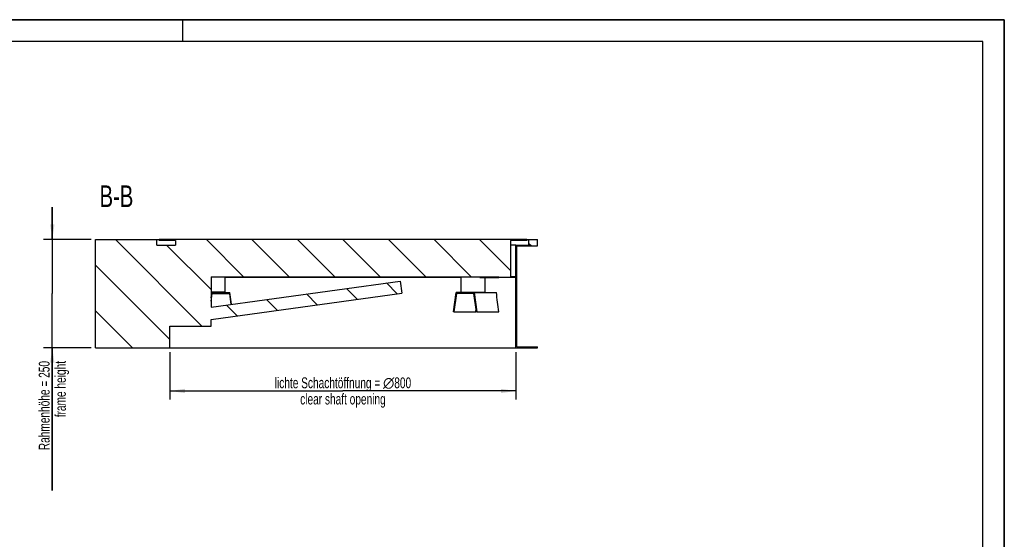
# Model space of a CAD drawing. Header units: millimetres. Extents: x 0 to 4200, y 0 to 2970.
# Tile 44 of 44: x 1924 to 4200, y 1769 to 2970. Entities that reach past the tile are written whole.
import ezdxf

# ---------------------------------------------------------------- set-up
doc = ezdxf.new("R2010")
doc.units = ezdxf.units.MM
doc.header["$LTSCALE"] = 231
doc.layers.get('0').update_dxf_attribs({"linetype": 'CONTINUOUS'})
for name, color, linetype in [('005_AXIS', 7, 'CONTINUOUS'), ('050_DIMENSIONING', 7, 'CONTINUOUS'), ('053_NOTES', 7, 'CONTINUOUS')]:
    doc.layers.add(name, color=color, linetype=linetype)
doc.styles.get("Standard").update_dxf_attribs({"font": 'txt', "width": 0.7})
doc.dimstyles.new('DIMSTYLE_1', dxfattribs={"dimtxt": 25, "dimasz": 35, "dimexe": 2, "dimexo": 1, "dimtad": 1, "dimdec": 1, "dimtxsty": 'Standard', "dimblk": '_FILLED', "dimblk1": '_FILLED', "dimblk2": '_FILLED', "dimcen": 0.09, "dimazin": 2, "dimtp": 0.8, "dimtm": 0.8, "dimtfac": 1, "dimtdec": 1, "dimtofl": 0, "dimtmove": 0, "dimatfit": 3, "dimldrblk": '_FILLED', "dimfxl": 1, "dimtolj": 1, "dimarcsym": 0})
doc.dimstyles.new('DIMSTYLE_2', dxfattribs={"dimtxt": 25, "dimasz": 35, "dimexe": 2, "dimexo": 1, "dimtad": 1, "dimdec": 1, "dimtxsty": 'Standard', "dimblk": '_FILLED', "dimblk1": '_FILLED', "dimblk2": '_FILLED', "dimcen": 0.09, "dimazin": 2, "dimtp": 0.5, "dimtm": 0.5, "dimtfac": 1, "dimtdec": 1, "dimtofl": 0, "dimtmove": 0, "dimatfit": 3, "dimldrblk": '_FILLED', "dimfxl": 1, "dimtolj": 1, "dimarcsym": 0})

# ---------------------------------------------------------------- blocks, each defined once
blk = doc.blocks.new('_FILLED')
at = {"color": 0, "linetype": 'ByBlock'}
blk.add_solid([(0, 0), (-1, 0.143), (-1, -0.143)], dxfattribs=at)
blk = doc.blocks.new('*D3')
at = {"layer": '050_DIMENSIONING', "color": 2, "linetype": 'Continuous', "transparency": 16777216}
for p, q in [((2271.1, 2202.1), (2271.1, 2092.1)), ((3071.1, 2202.1), (3071.1, 2092.1)), ((2271.1, 2112.1), (2671.1, 2112.1)), ((3071.1, 2112.1), (2671.1, 2112.1))]:
    blk.add_line(p, q, dxfattribs=at)
at = {"layer": '050_DIMENSIONING', "color": 2, "linetype": 'Continuous', "transparency": 16777216, "xscale": 35, "yscale": 35, "zscale": 35, "rotation": 180}
blk.add_blockref('_FILLED', (2271.1, 2112.1), dxfattribs=at)
at = {"layer": '050_DIMENSIONING', "color": 2, "linetype": 'Continuous', "transparency": 16777216, "xscale": 35, "yscale": 35, "zscale": 35}
blk.add_blockref('_FILLED', (3071.1, 2112.1), dxfattribs=at)
at = {"layer": '050_DIMENSIONING', "color": 2, "linetype": 'Continuous', "transparency": 16777216, "insert": (2671.1, 2143.4), "char_height": 25, "width": 746.786, "attachment_point": 2, "line_spacing_factor": 0.9}
blk.add_mtext('lichte Schachtöffnung = \\fgdt;{\\W1.0;{\\fgdt;n}}\\ftxt;800\\Pclear shaft opening', dxfattribs=at)
blk = doc.blocks.new('*D4')
at = {"layer": '050_DIMENSIONING', "color": 2, "linetype": 'Continuous', "transparency": 16777216}
for p, q in [((1999.2, 2462.1), (1999.2, 2537.1)), ((1999.2, 2537.1), (1999.2, 2337.1)), ((2089.2, 2462.1), (1979.2, 2462.1)), ((1999.2, 1881.8), (1999.2, 2337.1)), ((2089.2, 2212.1), (1979.2, 2212.1)), ((1999.2, 2212.1), (1999.2, 1881.8))]:
    blk.add_line(p, q, dxfattribs=at)
at = {"layer": '050_DIMENSIONING', "color": 2, "linetype": 'Continuous', "transparency": 16777216, "xscale": 35, "yscale": 35, "zscale": 35}
for p, rotation in [((1999.2, 2462.1), 270), ((1999.2, 2212.1), 90)]:
    blk.add_blockref('_FILLED', p, dxfattribs=dict(at, rotation=rotation))
at = {"layer": '050_DIMENSIONING', "color": 2, "linetype": 'Continuous', "transparency": 16777216, "insert": (1967.9, 2181.4), "char_height": 25, "width": 449.464, "attachment_point": 3, "rotation": 90, "line_spacing_factor": 0.9}
blk.add_mtext('Rahmenhöhe = 250\\Pframe height', dxfattribs=at)

msp = doc.modelspace()

# ---------------------------------------------------------------- hatches: boundary and pattern name
at = {"linetype": 'Continuous'}
h = msp.add_hatch(dxfattribs=at)
h.set_pattern_fill('ANSI31', color=2, angle=90, style=0, pattern_type=2)
h.set_pattern_definition([(135, (2671.1, 2462.11), (-52.61, -52.61), [])])
edge = h.paths.add_edge_path()
edge.add_line((2271.099, 2212.112), (2271.099, 2262.112))
edge.add_line((2099.189, 2212.112), (2271.099, 2212.112))
edge.add_line((2099.189, 2212.112), (2099.189, 2462.112))
edge.add_line((2099.189, 2462.112), (2241.099, 2462.112))
edge.add_line((2241.099, 2449.112), (2241.099, 2462.112))
edge.add_line((2241.099, 2449.112), (2283.599, 2449.112))
edge.add_line((2283.599, 2460.112), (2283.599, 2449.112))
edge.add_line((2283.599, 2460.112), (2246.099, 2460.112))
edge.add_line((2246.099, 2462.112), (2246.099, 2460.112))
edge.add_line((3096.099, 2462.112), (2246.099, 2462.112))
edge.add_line((3096.099, 2462.112), (3096.099, 2460.112))
edge.add_line((3096.099, 2460.112), (3058.599, 2460.112))
edge.add_line((3058.599, 2460.112), (3058.599, 2376.112))
edge.add_line((3071.099, 2376.112), (3058.599, 2376.112))
edge.add_line((3071.099, 2376.112), (3071.099, 2449.112))
edge.add_line((3071.099, 2449.112), (3101.099, 2449.112))
edge.add_line((3101.099, 2449.112), (3101.099, 2462.112))
edge.add_line((3101.099, 2462.112), (3121.099, 2462.112))
edge.add_line((3121.099, 2447.112), (3121.099, 2462.112))
edge.add_line((3073.099, 2447.112), (3121.099, 2447.112))
edge.add_line((3073.099, 2214.112), (3073.099, 2447.112))
edge.add_line((3073.099, 2214.112), (3121.099, 2214.112))
edge.add_line((3121.099, 2212.112), (3121.099, 2214.112))
edge.add_line((3071.099, 2212.112), (3121.099, 2212.112))
edge.add_line((3071.099, 2212.112), (3071.099, 2374.112))
edge.add_line((3071.099, 2374.112), (3031.099, 2374.112))
edge.add_line((3031.099, 2376.112), (3031.099, 2374.112))
edge.add_line((2366.099, 2376.112), (3031.099, 2376.112))
edge.add_line((2366.099, 2376.112), (2366.099, 2305.822))
edge.add_line((2366.099, 2305.822), (2803.19, 2365.981))
edge.add_line((2803.19, 2365.981), (2807.008, 2338.242))
edge.add_line((2366.099, 2277.558), (2807.008, 2338.242))
edge.add_line((2366.099, 2262.112), (2366.099, 2277.558))
edge.add_line((2271.099, 2262.112), (2366.099, 2262.112))

# ---------------------------------------------------------------- linework, layer by layer
at = {"color": 7, "linetype": 'Continuous'}
for p, q in [((0, 2970), (4200, 2970)), ((4200, 0), (4200, 2970)), ((2099.189, 2462.112), (2241.099, 2462.112)), ((2099.189, 2212.112), (2099.189, 2462.112)), ((2241.099, 2449.112), (2241.099, 2462.112)), ((2241.099, 2462.112), (2246.099, 2462.112)), ((2271.099, 2462.112), (2246.099, 2462.112)), ((2246.099, 2462.112), (2246.099, 2460.112)), ((2283.599, 2460.112), (2246.099, 2460.112)), ((2671.099, 2462.112), (2271.099, 2462.112)), ((2283.599, 2460.112), (2283.599, 2449.112)), ((3071.099, 2462.112), (2671.099, 2462.112)), ((3096.099, 2460.112), (3058.599, 2460.112)), ((3058.599, 2460.112), (3058.599, 2376.112)), ((3096.099, 2462.112), (3071.099, 2462.112)), ((3096.099, 2462.112), (3096.099, 2460.112)), ((3096.099, 2462.112), (3101.099, 2462.112)), ((3101.099, 2462.112), (3121.099, 2462.112)), ((3101.099, 2449.112), (3101.099, 2462.112)), ((3121.099, 2447.112), (3121.099, 2462.112)), ((2241.099, 2449.112), (2283.599, 2449.112)), ((3071.099, 2449.112), (3058.599, 2449.112)), ((3071.099, 2449.112), (3101.099, 2449.112)), ((3071.099, 2376.112), (3071.099, 2449.112)), ((3073.099, 2447.112), (3121.099, 2447.112)), ((3073.099, 2214.112), (3073.099, 2447.112)), ((2366.099, 2376.112), (2688.429, 2376.112)), ((2366.099, 2376.112), (2366.099, 2305.822)), ((2398.017, 2376.112), (2398.017, 2340.112)), ((2688.429, 2376.112), (3010.758, 2376.112)), ((2944.182, 2340.112), (2944.182, 2376.112)), ((2987.356, 2374.112), (3031.099, 2374.112)), ((3000.182, 2340.112), (3000.182, 2374.112)), ((3010.758, 2376.112), (3031.099, 2376.112)), ((3031.099, 2376.112), (3031.099, 2374.112)), ((3071.099, 2374.112), (3031.099, 2374.112)), ((3071.099, 2376.112), (3058.599, 2376.112)), ((3071.099, 2212.112), (3071.099, 2374.112)), ((2366.099, 2305.822), (2803.19, 2365.981)), ((2803.19, 2365.981), (2807.008, 2338.242)), ((2366.099, 2339.612), (2367.842, 2339.612)), ((2366.099, 2327.67), (2367.842, 2339.612)), ((2366.099, 2277.558), (2807.008, 2338.242)), ((2366.099, 2319.942), (2368.678, 2337.612)), ((2367.842, 2339.612), (2409.323, 2339.612)), ((2368.678, 2337.612), (2408.487, 2337.612)), ((2408.487, 2337.612), (2412.2, 2312.167)), ((2413.306, 2312.319), (2409.323, 2339.612)), ((2926.384, 2295.129), (2932.876, 2339.612)), ((2933.712, 2337.612), (2927.436, 2294.612)), ((2974.357, 2339.612), (2932.876, 2339.612)), ((2973.521, 2337.612), (2933.712, 2337.612)), ((2979.796, 2294.612), (2973.521, 2337.612)), ((2974.357, 2339.612), (3025.784, 2339.612)), ((2974.357, 2339.612), (2980.848, 2295.129)), ((2366.099, 2262.112), (2366.099, 2277.558)), ((2927.436, 2294.612), (2926.384, 2295.129)), ((2927.436, 2294.612), (2977.957, 2294.612)), ((2980.848, 2295.129), (2979.796, 2294.612)), ((2979.796, 2294.612), (3030.316, 2294.612)), ((2980.848, 2295.129), (3031.168, 2295.129)), ((2271.099, 2212.112), (2271.099, 2262.112)), ((2271.099, 2262.112), (2366.099, 2262.112)), ((2099.189, 2212.112), (2271.099, 2212.112)), ((2271.099, 2212.112), (2671.099, 2212.112)), ((2671.099, 2212.112), (3071.099, 2212.112)), ((3071.099, 2212.112), (3121.099, 2212.112)), ((3073.099, 2214.112), (3121.099, 2214.112)), ((3121.099, 2212.112), (3121.099, 2214.112))]:
    msp.add_line(p, q, dxfattribs=at)
at = {"color": 3, "linetype": 'Continuous'}
for p, q in [((4200, 2970), (0, 2970)), ((2300, 2970), (2300, 2920)), ((4200, 2970), (4200, 0))]:
    msp.add_line(p, q, dxfattribs=at)
at = {"color": 5, "linetype": 'Continuous'}
for p, q in [((4150, 2920), (50, 2920)), ((4150, 50), (4150, 2920))]:
    msp.add_line(p, q, dxfattribs=at)
at = {"color": 7, "linetype": 'Continuous'}
for centre, major_axis, start_param, end_param in [((2671.099, 2481.732), (-229.045, 1491.971), -1.7298542, -1.69987324), ((2671.099, 2474.004), (229.045, 1491.971), -1.65752778, -1.65362581), ((2671.099, 2281.732), (399.772, 61.372), -0.4892272, -0.48436086)]:
    msp.add_ellipse(centre, major_axis=major_axis, ratio=0.21979682, start_param=start_param, end_param=end_param, dxfattribs=at)
at = {"layer": '005_AXIS', "color": 7, "linetype": 'Continuous'}
for p, q in [((2944.182, 2374.112), (2398.017, 2374.112)), ((2987.356, 2374.112), (2987.356, 2376.112)), ((2370.017, 2340.112), (2366.099, 2340.112)), ((2398.017, 2340.112), (2370.017, 2340.112)), ((2944.182, 2340.112), (2972.182, 2340.112)), ((2972.182, 2340.112), (3000.182, 2340.112))]:
    msp.add_line(p, q, dxfattribs=at)

# ---------------------------------------------------------------- texts
at = {"layer": '053_NOTES', "color": 2, "linetype": 'Continuous', "insert": (2186.452, 2587.112), "char_height": 50, "width": 171.42857, "attachment_point": 3, "line_spacing_factor": 0.9}
msp.add_mtext('B-B', dxfattribs=at)

# ---------------------------------------------------------------- dimensions: what is measured, and where the dimension line sits
at = {"layer": '050_DIMENSIONING', "color": 2, "linetype": 'Continuous'}
dim = msp.add_linear_dim(base=(1999.189, 2462.112), p1=(2090.189, 2212.112), p2=(2090.189, 2462.112), angle=90, text='Rahmenhöhe = <>\\Pframe height', dimstyle='DIMSTYLE_2', dxfattribs=at)
dim.commit()
dim.dimension.update_dxf_attribs({"geometry": '*D4', "text_midpoint": (1999.189, 2031.611), "dimtype": 160})
dim = msp.add_linear_dim(base=(3071.099, 2112.112), p1=(2271.099, 2203.112), p2=(3071.099, 2203.112), text='lichte Schachtöffnung = %%c<>\\Pclear shaft opening', dimstyle='DIMSTYLE_1', dxfattribs=at)
dim.commit()
dim.dimension.update_dxf_attribs({"geometry": '*D3', "text_midpoint": (2671.099, 2112.112), "dimtype": 160})

doc.saveas('drawing.dxf')
